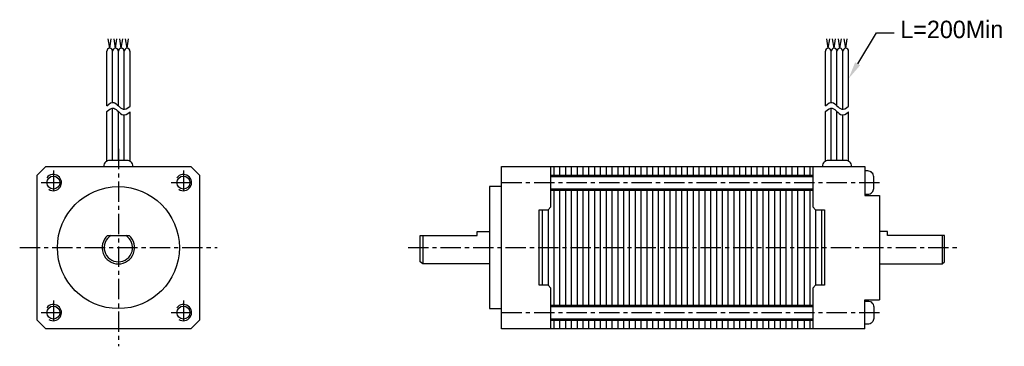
# Model space of a CAD drawing. Extents: x -12 to 109, y -12 to 28.
import ezdxf

# ---------------------------------------------------------------- set-up
doc = ezdxf.new("R2010")
doc.units = 0
doc.header["$LTSCALE"] = 2
doc.header["$MEASUREMENT"] = 0
doc.linetypes.add('CENTER', pattern=[2, 1.25, -0.25, 0.25, -0.25])
doc.layers.get('0').update_dxf_attribs({"linetype": 'CONTINUOUS'})
doc.layers.add('CENTER', color=1, linetype='CENTER')

msp = doc.modelspace()

# ---------------------------------------------------------------- linework, layer by layer
for p, q in [((-1.07, 24.53), (-1.25, 25.7)), ((-1.07, 24.53), (-0.89, 25.7)), ((-0.36, 24.53), (-0.53, 25.7)), ((-0.36, 24.53), (-0.18, 25.7)), ((0.36, 24.53), (0.18, 25.7)), ((0.36, 24.53), (0.53, 25.7)), ((1.07, 24.53), (0.89, 25.7)), ((1.07, 24.53), (1.25, 25.7)), ((87.34, 24.53), (87.17, 25.7)), ((87.34, 24.53), (87.52, 25.7)), ((88.06, 24.53), (87.88, 25.7)), ((88.06, 24.53), (88.23, 25.7)), ((88.77, 24.53), (88.59, 25.7)), ((88.77, 24.53), (88.95, 25.7)), ((89.49, 24.53), (89.31, 25.7)), ((89.49, 24.53), (89.66, 25.7)), ((-1.43, 17.45), (-1.43, 24.17)), ((-0.71, 17.86), (-0.71, 24.17)), ((0, 17.45), (0, 24.17)), ((0.71, 17.03), (0.71, 24.17)), ((1.43, 17.4), (1.43, 24.17)), ((86.99, 17.45), (86.99, 24.17)), ((87.7, 17.86), (87.7, 24.17)), ((88.41, 17.45), (88.41, 24.17)), ((89.13, 17.03), (89.13, 24.17)), ((89.84, 17.4), (89.84, 24.17)), ((-0.71, 10.73), (-0.71, 17.14)), ((87.7, 10.73), (87.7, 17.14)), ((-1.43, 10.64), (-1.43, 16.74)), ((0, 10.73), (0, 16.74)), ((0.71, 10.73), (0.71, 16.32)), ((1.43, 10.64), (1.43, 16.69)), ((86.99, 10.64), (86.99, 16.74)), ((88.41, 10.73), (88.41, 16.74)), ((89.13, 10.73), (89.13, 16.32)), ((89.84, 10.64), (89.84, 16.69)), ((53.57, 10), (53.57, 8.93)), ((54.29, 10), (54.29, 8.93)), ((55, 10), (55, 8.93)), ((55.71, 10), (55.71, 8.93)), ((56.43, 10), (56.43, 8.93)), ((57.14, 10), (57.14, 8.93)), ((57.86, 10), (57.86, 8.93)), ((58.57, 10), (58.57, 8.93)), ((59.29, 10), (59.29, 8.93)), ((60, 10), (60, 8.93)), ((60.71, 10), (60.71, 8.93)), ((61.43, 10), (61.43, 8.93)), ((62.14, 10), (62.14, 8.93)), ((62.86, 10), (62.86, 8.93)), ((63.57, 10), (63.57, 8.93)), ((64.29, 10), (64.29, 8.93)), ((65, 10), (65, 8.93)), ((65.71, 10), (65.71, 8.93)), ((66.43, 10), (66.43, 8.93)), ((67.14, 10), (67.14, 8.93)), ((67.86, 10), (67.86, 8.93)), ((68.57, 10), (68.57, 8.93)), ((69.29, 10), (69.29, 8.93)), ((70, 10), (70, 8.93)), ((70.71, 10), (70.71, 8.93)), ((71.43, 10), (71.43, 8.93)), ((72.14, 10), (72.14, 8.93)), ((72.86, 10), (72.86, 8.93)), ((73.57, 10), (73.57, 8.93)), ((74.29, 10), (74.29, 8.93)), ((75, 10), (75, 8.93)), ((75.71, 10), (75.71, 8.93)), ((76.43, 10), (76.43, 8.93)), ((77.14, 10), (77.14, 8.93)), ((77.86, 10), (77.86, 8.93)), ((78.57, 10), (78.57, 8.93)), ((79.29, 10), (79.29, 8.93)), ((80, 10), (80, 8.93)), ((80.71, 10), (80.71, 8.93)), ((81.43, 10), (81.43, 8.93)), ((82.14, 10), (82.14, 8.93)), ((82.86, 10), (82.86, 8.93)), ((83.57, 10), (83.57, 8.93)), ((84.36, 10), (84.36, 8.93)), ((85.07, 10), (85.07, 8.93)), ((53.21, 8.93), (85.43, 8.93)), ((53.21, 8.77), (85.43, 8.77)), ((53.21, 7.23), (85.43, 7.23)), ((53.21, 7.07), (85.43, 7.07)), ((53.57, 7.07), (53.57, -7.07)), ((54.29, 7.07), (54.29, -7.07)), ((55, 7.07), (55, -7.07)), ((55.71, 7.07), (55.71, -7.07)), ((56.43, 7.07), (56.43, -7.07)), ((57.14, 7.07), (57.14, -7.07)), ((57.86, 7.07), (57.86, -7.07)), ((58.57, 7.07), (58.57, -7.07)), ((59.29, 7.07), (59.29, -7.07)), ((60, 7.07), (60, -7.07)), ((60.71, 7.07), (60.71, -7.07)), ((61.43, 7.07), (61.43, -7.07)), ((62.14, 7.07), (62.14, -7.07)), ((62.86, 7.07), (62.86, -7.07)), ((63.57, 7.07), (63.57, -7.07)), ((64.29, 7.07), (64.29, -7.07)), ((65, 7.07), (65, -7.07)), ((65.71, 7.07), (65.71, -7.07)), ((66.43, 7.07), (66.43, -7.07)), ((67.14, 7.07), (67.14, -7.07)), ((67.86, 7.07), (67.86, -7.07)), ((68.57, 7.07), (68.57, -7.07)), ((69.29, 7.07), (69.29, -7.07)), ((70, 7.07), (70, -7.07)), ((70.71, 7.07), (70.71, -7.07)), ((71.43, 7.07), (71.43, -7.07)), ((72.14, 7.07), (72.14, -7.07)), ((72.86, 7.07), (72.86, -7.07)), ((73.57, 7.07), (73.57, -7.07)), ((74.29, 7.07), (74.29, -7.07)), ((75, 7.07), (75, -7.07)), ((75.71, 7.07), (75.71, -7.07)), ((76.43, 7.07), (76.43, -7.07)), ((77.14, 7.07), (77.14, -7.07)), ((77.86, 7.07), (77.86, -7.07)), ((78.57, 7.07), (78.57, -7.07)), ((79.29, 7.07), (79.29, -7.07)), ((80, 7.07), (80, -7.07)), ((80.71, 7.07), (80.71, -7.07)), ((81.43, 7.07), (81.43, -7.07)), ((82.14, 7.07), (82.14, -7.07)), ((82.86, 7.07), (82.86, -7.07)), ((83.57, 7.07), (83.57, -7.07)), ((84.36, 7.07), (84.36, -7.07)), ((85.07, 7.07), (85.07, -7.07)), ((52.14, 4.64), (52.14, -4.64)), ((52.86, 4.64), (52.86, -4.64)), ((85.79, 4.64), (85.79, -4.64)), ((86.5, 4.64), (86.5, -4.64)), ((-1.32, 1.5), (1.32, 1.5)), ((37.44, 1.5), (37.44, -2)), ((101.34, 1.5), (101.34, -2)), ((53.21, -7.07), (85.43, -7.07)), ((53.21, -7.23), (85.43, -7.23)), ((53.21, -8.77), (85.43, -8.77)), ((53.21, -8.93), (85.43, -8.93)), ((53.57, -8.93), (53.57, -10)), ((54.29, -8.93), (54.29, -10)), ((55, -8.93), (55, -10)), ((55.71, -8.93), (55.71, -10)), ((56.43, -8.93), (56.43, -10)), ((57.14, -8.93), (57.14, -10)), ((57.86, -8.93), (57.86, -10)), ((58.57, -8.93), (58.57, -10)), ((59.29, -8.93), (59.29, -10)), ((60, -8.93), (60, -10)), ((60.71, -8.93), (60.71, -10)), ((61.43, -8.93), (61.43, -10)), ((62.14, -8.93), (62.14, -10)), ((62.86, -8.93), (62.86, -10)), ((63.57, -8.93), (63.57, -10)), ((64.29, -8.93), (64.29, -10)), ((65, -8.93), (65, -10)), ((65.71, -8.93), (65.71, -10)), ((66.43, -8.93), (66.43, -10)), ((67.14, -8.93), (67.14, -10)), ((67.86, -8.93), (67.86, -10)), ((68.57, -8.93), (68.57, -10)), ((69.29, -8.93), (69.29, -10)), ((70, -8.93), (70, -10)), ((70.71, -8.93), (70.71, -10)), ((71.43, -8.93), (71.43, -10)), ((72.14, -8.93), (72.14, -10)), ((72.86, -8.93), (72.86, -10)), ((73.57, -8.93), (73.57, -10)), ((74.29, -8.93), (74.29, -10)), ((75, -8.93), (75, -10)), ((75.71, -8.93), (75.71, -10)), ((76.43, -8.93), (76.43, -10)), ((77.14, -8.93), (77.14, -10)), ((77.86, -8.93), (77.86, -10)), ((78.57, -8.93), (78.57, -10)), ((79.29, -8.93), (79.29, -10)), ((80, -8.93), (80, -10)), ((80.71, -8.93), (80.71, -10)), ((81.43, -8.93), (81.43, -10)), ((82.14, -8.93), (82.14, -10)), ((82.86, -8.93), (82.86, -10)), ((83.57, -8.93), (83.57, -10)), ((84.36, -8.93), (84.36, -10)), ((85.07, -8.93), (85.07, -10))]:
    msp.add_line(p, q)
for points in [[(90.96, 22.62), (93.29, 26.43), (95.43, 26.43)], [(-1.43, 17.45), (-1.18, 17.67), (-0.95, 17.8), (-0.76, 17.86), (-0.58, 17.85), (-0.42, 17.8), (-0.27, 17.7), (-0.13, 17.58), (0, 17.45), (0.13, 17.32), (0.27, 17.2), (0.42, 17.1), (0.58, 17.04), (0.76, 17.03), (0.95, 17.08), (1.18, 17.2), (1.43, 17.4)], [(-1.43, 16.74), (-1.18, 16.96), (-0.95, 17.09), (-0.76, 17.15), (-0.58, 17.14), (-0.42, 17.08), (-0.27, 16.99), (-0.13, 16.87), (0, 16.74), (0.13, 16.61), (0.27, 16.49), (0.42, 16.39), (0.58, 16.33), (0.76, 16.32), (0.95, 16.37), (1.18, 16.49), (1.43, 16.69)], [(86.99, 17.45), (87.24, 17.67), (87.46, 17.8), (87.66, 17.86), (87.83, 17.85), (87.99, 17.8), (88.14, 17.7), (88.28, 17.58), (88.41, 17.45), (88.55, 17.32), (88.69, 17.2), (88.83, 17.1), (88.99, 17.04), (89.17, 17.03), (89.37, 17.08), (89.59, 17.2), (89.84, 17.4)], [(86.99, 16.74), (87.24, 16.96), (87.46, 17.09), (87.66, 17.15), (87.83, 17.14), (87.99, 17.08), (88.14, 16.99), (88.28, 16.87), (88.41, 16.74), (88.55, 16.61), (88.69, 16.49), (88.83, 16.39), (88.99, 16.33), (89.17, 16.32), (89.37, 16.37), (89.59, 16.49), (89.84, 16.69)], [(91.86, -10), (47.14, -10), (47.14, 10), (91.86, 10)], [(53.21, -10), (53.21, -5), (52.86, -4.64), (51.79, -4.64), (51.79, 4.64), (52.86, 4.64), (53.21, 5), (53.21, 10)], [(85.43, 10), (85.43, 5), (85.79, 4.64), (86.86, 4.64), (86.86, -4.64), (85.79, -4.64), (85.43, -5), (85.43, -10)], [(91.86, 10), (91.86, 6.43), (93.64, 6.43)], [(47.14, 7.5), (45.64, 7.5), (45.64, -7.5), (47.14, -7.5)], [(93.64, 6.43), (93.64, -6.43)], [(45.64, -2), (37.44, -2), (37.14, -1.75), (37.14, 1.5), (44.14, 1.5), (44.14, 2), (45.64, 2)], [(93.64, -2), (101.34, -2), (101.64, -1.75), (101.64, 1.5), (94.64, 1.5), (94.64, 2), (93.64, 2)], [(91.86, -10), (91.86, -6.43), (93.64, -6.43)]]:
    msp.add_lwpolyline(points)
msp.add_lwpolyline([(-8.93, 10), (8.93, 10), (10, 8.93), (10, -8.93), (8.93, -10), (-8.93, -10), (-10, -8.93), (-10, 8.93)], close=True)
for points in [[(1.79, 10), (1.79, 10.02, 0.414214), (1.07, 10.73), (-1.07, 10.73, 0.414214), (-1.79, 10.02), (-1.79, 10)], [(90.2, 10), (90.2, 10.02, 0.414214), (89.49, 10.73), (87.34, 10.73, 0.414214), (86.63, 10.02), (86.63, 10)], [(91.86, 6.57), (92.21, 6.57, 0.414214), (92.93, 7.29), (92.93, 8.71, 0.414214), (92.21, 9.43), (91.86, 9.43)], [(91.86, -6.57), (92.21, -6.57, -0.414214), (92.93, -7.29), (92.93, -8.71, -0.414214), (92.21, -9.43), (91.86, -9.43)]]:
    msp.add_lwpolyline(points, format="xyb")
for centre, radius in [((-8, 8), 0.8), ((8, 8), 0.8), ((0, 0), 7.5), ((-8, -8), 0.8), ((8, -8), 0.8)]:
    msp.add_circle(centre, radius)
for centre, radius, start, end in [((-1.07, 24.17), 0.357, 0, 180), ((-0.36, 24.17), 0.357, 0, 180), ((0.36, 24.17), 0.357, 0, 180), ((1.07, 24.17), 0.357, 0, 180), ((87.34, 24.17), 0.357, 0, 180), ((88.06, 24.17), 0.357, 0, 180), ((88.77, 24.17), 0.357, 0, 180), ((89.49, 24.17), 0.357, 0, 180), ((-8, 8), 1, 235.8212, 143.0296), ((8, 8), 1, 235.8212, 143.0296), ((0, 0), 2, 131.4096, 48.5904), ((0, 0), 1.75, 121.0027, 58.9973), ((-8, -8), 1, 235.8212, 143.0296), ((8, -8), 1, 235.8212, 143.0296)]:
    msp.add_arc(centre, radius, start, end)
msp.add_solid([(91.26, 22.43), (89.84, 20.79), (90.65, 22.8)])
at = {"layer": 'CENTER'}
for p, q in [((0, 12.14), (0, -12.14)), ((-8, 9.5), (-8, 6.5)), ((8, 9.5), (8, 6.5)), ((-9.5, 8), (-6.5, 8)), ((6.5, 8), (9.5, 8)), ((47.14, 8), (93.64, 8)), ((-12.14, 0), (12.14, 0)), ((35.64, 0), (103.64, 0)), ((-8, -6.5), (-8, -9.5)), ((8, -6.5), (8, -9.5)), ((-9.5, -8), (-6.5, -8)), ((6.5, -8), (9.5, -8)), ((47.14, -8), (93.64, -8))]:
    msp.add_line(p, q, dxfattribs=at)

# ---------------------------------------------------------------- texts
at = {"insert": (96.21, 27.92), "char_height": 2.1429, "width": 2.8571, "attachment_point": 1}
msp.add_mtext('\\A1;L=200Min', dxfattribs=at)

doc.saveas('drawing.dxf')
